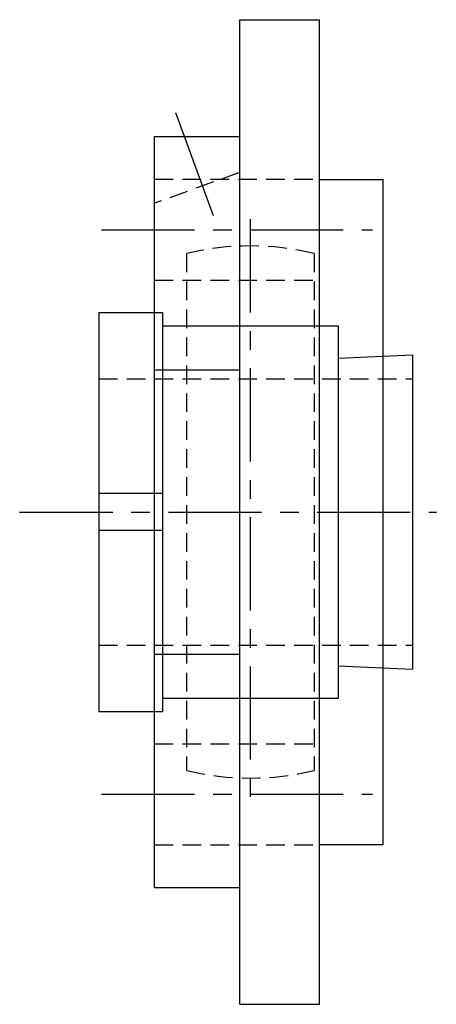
# Model space of a CAD drawing. Extents: x -103 to 221, y -102 to 221.
# Tile 12 of 12: x 143 to 221, y -92 to 92. Entities that reach past the tile are written whole.
import ezdxf

# ---------------------------------------------------------------- set-up
doc = ezdxf.new("R2010")
doc.units = 0
doc.header["$LTSCALE"] = 14
doc.linetypes.add('CENTER', pattern=[2, 1.25, -0.25, 0.25, -0.25])
doc.linetypes.add('HIDDEN', pattern=[0.375, 0.25, -0.125])
doc.layers.get('0').update_dxf_attribs({"linetype": 'CONTINUOUS'})
doc.layers.add('CENTER', color=1, linetype='CENTER')
doc.layers.add('HIDDEN', color=3, linetype='HIDDEN')

msp = doc.modelspace()

# ---------------------------------------------------------------- linework, layer by layer
for p, q in [((183.9, -92.5), (183.9, 92.5)), ((183.9, 92.5), (198.9, 92.5)), ((198.9, -92.5), (198.9, 92.5)), ((167.9, -70.53), (167.9, 70.53)), ((167.9, 70.53), (183.9, 70.53)), ((198.9, 62.5), (210.9, 62.5)), ((210.9, -62.5), (210.9, 62.5)), ((157.4, 37.5), (157.4, -37.5)), ((157.4, 37.5), (169.4, 37.5)), ((169.4, 37.5), (169.4, -37.5)), ((169.4, 35), (202.4, 35)), ((202.4, 35), (202.4, -35)), ((202.4, 28.92), (216.4, 29.5)), ((216.4, 29.5), (216.4, -29.5)), ((167.9, 26.73), (183.9, 26.73)), ((169.4, 3.5), (157.4, 3.5)), ((169.4, -3.5), (157.4, -3.5)), ((167.9, -26.73), (183.9, -26.73)), ((202.4, -28.92), (216.4, -29.5)), ((169.4, -35), (202.4, -35)), ((157.4, -37.5), (169.4, -37.5)), ((198.9, -62.5), (210.9, -62.5)), ((167.9, -70.53), (183.9, -70.53)), ((183.9, -92.5), (198.9, -92.5))]:
    msp.add_line(p, q)
at = {"layer": 'CENTER', "linetype": 'CONTINUOUS'}
msp.add_line((178.95, 55.64), (171.91, 75), dxfattribs=at)
at = {"layer": 'CENTER'}
for p, q in [((185.9, 55), (185.9, -55)), ((157.9, 53.03), (208.9, 53.03)), ((142.5, 0), (220.9, 0)), ((157.9, -53.03), (208.9, -53.03))]:
    msp.add_line(p, q, dxfattribs=at)
at = {"layer": 'HIDDEN'}
for p, q in [((183.9, 63.82), (167.9, 58)), ((167.9, 62.53), (198.9, 62.53)), ((173.9, 48.54), (173.9, -48.54)), ((197.9, 48.54), (197.9, -48.54)), ((167.9, 43.53), (198.9, 43.53)), ((157.4, 25), (216.4, 25)), ((157.4, -25), (216.4, -25)), ((167.9, -43.53), (198.9, -43.53)), ((167.9, -62.53), (198.9, -62.53))]:
    msp.add_line(p, q, dxfattribs=at)
for start, end in [(76.1135, 103.8865), (256.1135, 283.8865)]:
    msp.add_arc((185.9, 0), 50, start, end, dxfattribs=at)

doc.saveas('drawing.dxf')
